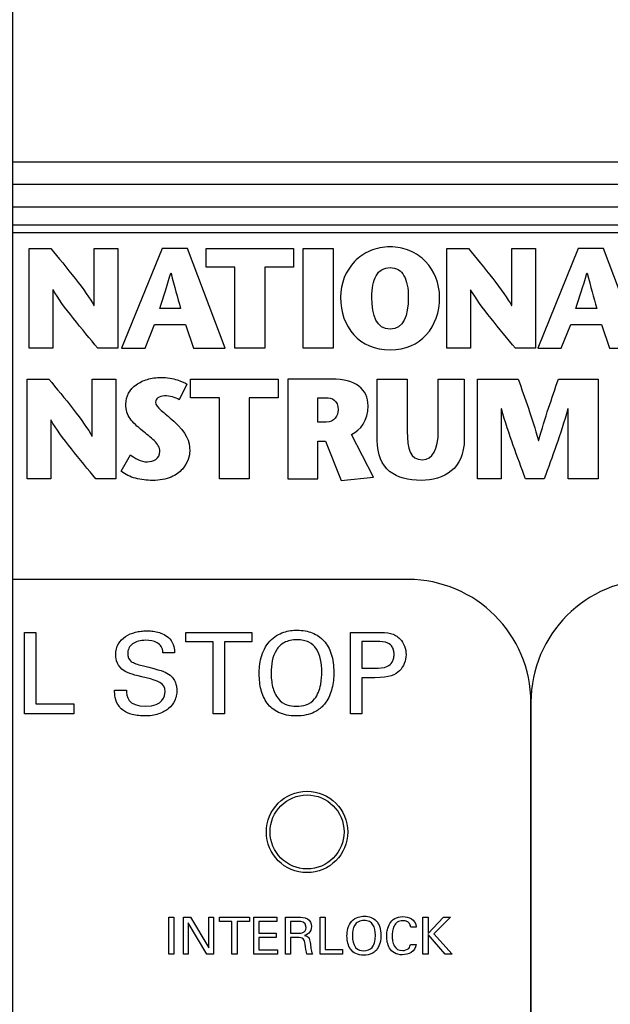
# Model space of a CAD drawing. Header units: inches. Extents: x 0 to 34, y 0 to 22.
# Tile 33 of 89: x 6.2 to 7, y 16.2 to 17.6. Entities that reach past the tile are written whole.
import ezdxf

# ---------------------------------------------------------------- set-up
doc = ezdxf.new("R2010")
doc.units = ezdxf.units.IN
doc.header["$LTSCALE"] = 1.87
doc.header["$MEASUREMENT"] = 0
doc.layers.get('0').update_dxf_attribs({"linetype": 'CONTINUOUS'})
doc.layers.add('DATUMCURVES', color=7, linetype='CONTINUOUS')
doc.layers.add('DIMENSIONS', color=7, linetype='CONTINUOUS')
doc.styles.get("Standard").update_dxf_attribs({"font": 'txt', "width": 0.8})
doc.dimstyles.new('DIMSTYLE_1', dxfattribs={"dimtxt": 0.125, "dimasz": 0.18, "dimexe": 0.18, "dimexo": 0.0625, "dimgap": 0.09, "dimtad": 0, "dimtih": 1, "dimtoh": 1, "dimdec": 3, "dimzin": 4, "dimdsep": 46, "dimtxsty": 'STANDARD', "dimblk": '_FILLED', "dimblk1": '_FILLED', "dimblk2": '_FILLED', "dimcen": 0.09, "dimadec": 0, "dimazin": 0, "dimtp": 0.001, "dimtm": 0.001, "dimtfac": 1, "dimtdec": 3, "dimtofl": 0, "dimtmove": 0, "dimatfit": 3, "dimldrblk": '_FILLED', "dimfxl": 1, "dimtolj": 1, "dimtzin": 4, "dimarcsym": 0})

# ---------------------------------------------------------------- blocks, each defined once
blk = doc.blocks.new('*D12')
at = {"layer": 'DIMENSIONS', "color": 2, "linetype": 'CONTINUOUS'}
blk.add_line((12.8132, 15.8742), (12.8132, 18.0661), dxfattribs=at)
at = {"layer": 'DIMENSIONS', "color": 2, "linetype": 'CONTINUOUS', "width": 0.8}
for s, p in [(']', (12.8757, 19.4536)), ('219.28', (12.8757, 18.8536)), ('[', (12.8757, 18.7536)), ('8.633', (12.8757, 18.1286))]:
    blk.add_text(s, height=0.125, rotation=90, dxfattribs=at).set_placement(p)
blk = doc.blocks.new('_FILLED')
at = {"color": 0, "linetype": 'BYBLOCK'}
blk.add_solid([(0, 0), (-1, 0.1736), (-1, -0.1736)], dxfattribs=at)
blk = doc.blocks.new('*D13')
at = {"layer": 'DIMENSIONS', "color": 2, "linetype": 'CONTINUOUS'}
blk.add_line((7.7132, 15.8742), (7.7132, 18.0661), dxfattribs=at)
at = {"layer": 'DIMENSIONS', "color": 2, "linetype": 'CONTINUOUS', "width": 0.8}
for s, p in [(']', (7.7757, 19.3536)), ('89.74', (7.7757, 18.8536)), ('[', (7.7757, 18.7536)), ('3.533', (7.7757, 18.1286))]:
    blk.add_text(s, height=0.125, rotation=90, dxfattribs=at).set_placement(p)
blk = doc.blocks.new('*D14')
at = {"layer": 'DIMENSIONS', "color": 2, "linetype": 'CONTINUOUS'}
blk.add_line((9.4132, 15.8742), (9.4132, 18.0661), dxfattribs=at)
at = {"layer": 'DIMENSIONS', "color": 2, "linetype": 'CONTINUOUS', "width": 0.8}
for s, p in [(']', (9.4757, 19.4536)), ('132.92', (9.4757, 18.8536)), ('[', (9.4757, 18.7536)), ('5.233', (9.4757, 18.1286))]:
    blk.add_text(s, height=0.125, rotation=90, dxfattribs=at).set_placement(p)
blk = doc.blocks.new('*D15')
at = {"layer": 'DIMENSIONS', "color": 2, "linetype": 'CONTINUOUS'}
blk.add_line((11.1132, 15.8742), (11.1132, 18.0661), dxfattribs=at)
at = {"layer": 'DIMENSIONS', "color": 2, "linetype": 'CONTINUOUS', "width": 0.8}
for s, p in [(']', (11.1757, 19.3536)), ('176.1', (11.1757, 18.8536)), ('[', (11.1757, 18.7536)), ('6.933', (11.1757, 18.1286))]:
    blk.add_text(s, height=0.125, rotation=90, dxfattribs=at).set_placement(p)
blk = doc.blocks.new('*D16')
at = {"layer": 'DIMENSIONS', "color": 2, "linetype": 'CONTINUOUS'}
blk.add_line((6.1872, 16.1517), (6.1872, 17.9836), dxfattribs=at)
at = {"layer": 'DIMENSIONS', "color": 2, "linetype": 'CONTINUOUS', "width": 0.8}
for s, p in [(']', (6.2497, 19.2711)), ('50.98', (6.2497, 18.7711)), ('[', (6.2497, 18.6711)), ('2.007', (6.2497, 18.0461))]:
    blk.add_text(s, height=0.125, rotation=90, dxfattribs=at).set_placement(p)
blk = doc.blocks.new('*D36')
at = {"layer": 'DIMENSIONS', "color": 2, "linetype": 'CONTINUOUS'}
blk.add_line((13.8752, 17.3773), (13.8752, 18.0661), dxfattribs=at)
at = {"layer": 'DIMENSIONS', "color": 2, "linetype": 'CONTINUOUS', "width": 0.8}
for s, p in [(']', (13.9377, 19.4536)), ('246.25', (13.9377, 18.8536)), ('[', (13.9377, 18.7536)), ('9.695', (13.9377, 18.1286))]:
    blk.add_text(s, height=0.125, rotation=90, dxfattribs=at).set_placement(p)

msp = doc.modelspace()

# ---------------------------------------------------------------- linework, layer by layer
at = {"color": 7, "linetype": 'CONTINUOUS'}
for p, q in [((13.7752, 17.3786), (3.7752, 17.3786)), ((13.7752, 17.3486), (3.7752, 17.3486)), ((3.7752, 17.3186), (13.7752, 17.3186)), ((13.7652, 17.2936), (3.7852, 17.2936)), ((4.5462, 17.2836), (8.6342, 17.2836))]:
    msp.add_line(p, q, dxfattribs=at)
for radius in [0.055, 0.05]:
    msp.add_circle((6.5852, 16.4736), radius, dxfattribs=at)
at = {"layer": 'DATUMCURVES', "color": 40, "linetype": 'CONTINUOUS'}
for points in [[(6.2093, 17.1274, 0.334), (6.2093, 17.1274, 0.334), (6.2093, 17.2621, 0.334), (6.2093, 17.2621, 0.334)], [(6.2093, 17.2621, 0.334), (6.2093, 17.2621, 0.334), (6.2387, 17.2621, 0.334), (6.2387, 17.2621, 0.334)], [(6.2387, 17.2621, 0.334), (6.2582, 17.2382, 0.334), (6.2874, 17.2032, 0.334), (6.297, 17.1849, 0.334)], [(6.2974, 17.1849, 0.334), (6.2974, 17.1849, 0.334), (6.2974, 17.2621, 0.334), (6.2974, 17.2621, 0.334)], [(6.2974, 17.2621, 0.334), (6.2974, 17.2621, 0.334), (6.3294, 17.2621, 0.334), (6.3294, 17.2621, 0.334)], [(6.3294, 17.2621, 0.334), (6.3294, 17.2621, 0.334), (6.3294, 17.1274, 0.334), (6.3294, 17.1274, 0.334)], [(6.3892, 17.2621, 0.334), (6.3892, 17.2621, 0.334), (6.3344, 17.1274, 0.334), (6.3344, 17.1274, 0.334)], [(6.4233, 17.2621, 0.334), (6.4233, 17.2621, 0.334), (6.3892, 17.2621, 0.334), (6.3892, 17.2621, 0.334)], [(6.4744, 17.1274, 0.334), (6.4744, 17.1274, 0.334), (6.4233, 17.2621, 0.334), (6.4233, 17.2621, 0.334)], [(6.4487, 17.2369, 0.334), (6.4487, 17.2369, 0.334), (6.4487, 17.2621, 0.334), (6.4487, 17.2621, 0.334)], [(6.4487, 17.2621, 0.334), (6.4487, 17.2621, 0.334), (6.567, 17.2621, 0.334), (6.567, 17.2621, 0.334)], [(6.567, 17.2621, 0.334), (6.567, 17.2621, 0.334), (6.567, 17.2369, 0.334), (6.567, 17.2369, 0.334)], [(6.5801, 17.1274, 0.334), (6.5801, 17.1274, 0.334), (6.5801, 17.2621, 0.334), (6.5801, 17.2621, 0.334)], [(6.5801, 17.2621, 0.334), (6.5801, 17.2621, 0.334), (6.6206, 17.2621, 0.334), (6.6206, 17.2621, 0.334)], [(6.6206, 17.2621, 0.334), (6.6206, 17.2621, 0.334), (6.6206, 17.1274, 0.334), (6.6206, 17.1274, 0.334)], [(6.7741, 17.1274, 0.334), (6.7741, 17.1274, 0.334), (6.7741, 17.2621, 0.334), (6.7741, 17.2621, 0.334)], [(6.7741, 17.2621, 0.334), (6.7741, 17.2621, 0.334), (6.8036, 17.2621, 0.334), (6.8036, 17.2621, 0.334)], [(6.8036, 17.2621, 0.334), (6.823, 17.2382, 0.334), (6.8522, 17.2032, 0.334), (6.8618, 17.1849, 0.334)], [(6.8622, 17.1849, 0.334), (6.8622, 17.1849, 0.334), (6.8622, 17.2621, 0.334), (6.8622, 17.2621, 0.334)], [(6.8622, 17.2621, 0.334), (6.8622, 17.2621, 0.334), (6.8942, 17.2621, 0.334), (6.8942, 17.2621, 0.334)], [(6.8942, 17.2621, 0.334), (6.8942, 17.2621, 0.334), (6.8942, 17.1274, 0.334), (6.8942, 17.1274, 0.334)], [(6.9521, 17.2621, 0.334), (6.9521, 17.2621, 0.334), (6.8972, 17.1274, 0.334), (6.8972, 17.1274, 0.334)], [(6.9861, 17.2621, 0.334), (6.9861, 17.2621, 0.334), (6.9521, 17.2621, 0.334), (6.9521, 17.2621, 0.334)], [(7.0373, 17.1274, 0.334), (7.0373, 17.1274, 0.334), (6.9861, 17.2621, 0.334), (6.9861, 17.2621, 0.334)], [(6.4876, 17.2369, 0.334), (6.4876, 17.2369, 0.334), (6.4487, 17.2369, 0.334), (6.4487, 17.2369, 0.334)], [(6.4876, 17.1274, 0.334), (6.4876, 17.1274, 0.334), (6.4876, 17.2369, 0.334), (6.4876, 17.2369, 0.334)], [(6.567, 17.2369, 0.334), (6.567, 17.2369, 0.334), (6.5281, 17.2369, 0.334), (6.5281, 17.2369, 0.334)], [(6.5281, 17.2369, 0.334), (6.5281, 17.2369, 0.334), (6.5281, 17.1274, 0.334), (6.5281, 17.1274, 0.334)], [(6.3859, 17.181, 0.334), (6.3909, 17.1969, 0.334), (6.3956, 17.2098, 0.334), (6.4008, 17.229, 0.334)], [(6.4008, 17.229, 0.334), (6.4008, 17.229, 0.334), (6.4012, 17.229, 0.334), (6.4012, 17.229, 0.334)], [(6.4012, 17.229, 0.334), (6.406, 17.2098, 0.334), (6.4098, 17.1969, 0.334), (6.4142, 17.181, 0.334)], [(6.9488, 17.181, 0.334), (6.9538, 17.1969, 0.334), (6.9584, 17.2098, 0.334), (6.9636, 17.229, 0.334)], [(6.9636, 17.229, 0.334), (6.9636, 17.229, 0.334), (6.964, 17.229, 0.334), (6.964, 17.229, 0.334)], [(6.964, 17.229, 0.334), (6.9688, 17.2098, 0.334), (6.9727, 17.1969, 0.334), (6.9771, 17.181, 0.334)], [(6.2416, 17.2063, 0.334), (6.2416, 17.2063, 0.334), (6.2413, 17.2063, 0.334), (6.2413, 17.2063, 0.334)], [(6.2413, 17.2063, 0.334), (6.2413, 17.2063, 0.334), (6.2413, 17.1274, 0.334), (6.2413, 17.1274, 0.334)], [(6.3022, 17.1274, 0.334), (6.282, 17.1518, 0.334), (6.2546, 17.184, 0.334), (6.2416, 17.2063, 0.334)], [(6.6305, 17.1963, 0.334), (6.6305, 17.156, 0.334), (6.6561, 17.1251, 0.334), (6.6975, 17.1251, 0.334)], [(6.6975, 17.1532, 0.334), (6.6794, 17.1532, 0.334), (6.6728, 17.1709, 0.334), (6.6728, 17.1963, 0.334)], [(6.7221, 17.1963, 0.334), (6.7221, 17.1709, 0.334), (6.7156, 17.1532, 0.334), (6.6975, 17.1532, 0.334)], [(6.6975, 17.1251, 0.334), (6.7389, 17.1251, 0.334), (6.7645, 17.156, 0.334), (6.7645, 17.1963, 0.334)], [(6.8064, 17.2063, 0.334), (6.8064, 17.2063, 0.334), (6.8061, 17.2063, 0.334), (6.8061, 17.2063, 0.334)], [(6.8061, 17.2063, 0.334), (6.8061, 17.2063, 0.334), (6.8061, 17.1274, 0.334), (6.8061, 17.1274, 0.334)], [(6.867, 17.1274, 0.334), (6.8468, 17.1518, 0.334), (6.8194, 17.184, 0.334), (6.8064, 17.2063, 0.334)], [(6.297, 17.1849, 0.334), (6.297, 17.1849, 0.334), (6.2974, 17.1849, 0.334), (6.2974, 17.1849, 0.334)], [(6.4142, 17.181, 0.334), (6.4142, 17.181, 0.334), (6.3859, 17.181, 0.334), (6.3859, 17.181, 0.334)], [(6.8618, 17.1849, 0.334), (6.8618, 17.1849, 0.334), (6.8622, 17.1849, 0.334), (6.8622, 17.1849, 0.334)], [(6.9771, 17.181, 0.334), (6.9771, 17.181, 0.334), (6.9488, 17.181, 0.334), (6.9488, 17.181, 0.334)], [(6.3661, 17.1274, 0.334), (6.3661, 17.1274, 0.334), (6.379, 17.1596, 0.334), (6.379, 17.1596, 0.334)], [(6.379, 17.1596, 0.334), (6.379, 17.1596, 0.334), (6.4208, 17.1596, 0.334), (6.4208, 17.1596, 0.334)], [(6.4208, 17.1596, 0.334), (6.4208, 17.1596, 0.334), (6.4314, 17.1274, 0.334), (6.4314, 17.1274, 0.334)], [(6.929, 17.1274, 0.334), (6.929, 17.1274, 0.334), (6.9419, 17.1596, 0.334), (6.9419, 17.1596, 0.334)], [(6.9419, 17.1596, 0.334), (6.9419, 17.1596, 0.334), (6.9836, 17.1596, 0.334), (6.9836, 17.1596, 0.334)], [(6.9836, 17.1596, 0.334), (6.9836, 17.1596, 0.334), (6.9942, 17.1274, 0.334), (6.9942, 17.1274, 0.334)], [(6.2413, 17.1274, 0.334), (6.2413, 17.1274, 0.334), (6.2093, 17.1274, 0.334), (6.2093, 17.1274, 0.334)], [(6.3294, 17.1274, 0.334), (6.3294, 17.1274, 0.334), (6.3022, 17.1274, 0.334), (6.3022, 17.1274, 0.334)], [(6.3344, 17.1274, 0.334), (6.3344, 17.1274, 0.334), (6.3661, 17.1274, 0.334), (6.3661, 17.1274, 0.334)], [(6.4314, 17.1274, 0.334), (6.4314, 17.1274, 0.334), (6.4744, 17.1274, 0.334), (6.4744, 17.1274, 0.334)], [(6.5281, 17.1274, 0.334), (6.5281, 17.1274, 0.334), (6.4876, 17.1274, 0.334), (6.4876, 17.1274, 0.334)], [(6.6206, 17.1274, 0.334), (6.6206, 17.1274, 0.334), (6.5801, 17.1274, 0.334), (6.5801, 17.1274, 0.334)], [(6.8061, 17.1274, 0.334), (6.8061, 17.1274, 0.334), (6.7741, 17.1274, 0.334), (6.7741, 17.1274, 0.334)], [(6.8942, 17.1274, 0.334), (6.8942, 17.1274, 0.334), (6.867, 17.1274, 0.334), (6.867, 17.1274, 0.334)], [(6.8972, 17.1274, 0.334), (6.8972, 17.1274, 0.334), (6.929, 17.1274, 0.334), (6.929, 17.1274, 0.334)], [(6.9942, 17.1274, 0.334), (6.9942, 17.1274, 0.334), (7.0373, 17.1274, 0.334), (7.0373, 17.1274, 0.334)], [(6.2066, 16.951, 0.334), (6.2066, 16.951, 0.334), (6.2066, 17.0857, 0.334), (6.2066, 17.0857, 0.334)], [(6.2066, 17.0857, 0.334), (6.2066, 17.0857, 0.334), (6.2361, 17.0857, 0.334), (6.2361, 17.0857, 0.334)], [(6.2361, 17.0857, 0.334), (6.2555, 17.0618, 0.334), (6.2847, 17.0268, 0.334), (6.2943, 17.0085, 0.334)], [(6.2947, 17.0085, 0.334), (6.2947, 17.0085, 0.334), (6.2947, 17.0857, 0.334), (6.2947, 17.0857, 0.334)], [(6.2947, 17.0857, 0.334), (6.2947, 17.0857, 0.334), (6.3267, 17.0857, 0.334), (6.3267, 17.0857, 0.334)], [(6.3267, 17.0857, 0.334), (6.3267, 17.0857, 0.334), (6.3267, 16.951, 0.334), (6.3267, 16.951, 0.334)], [(6.4227, 17.0789, 0.334), (6.4227, 17.0789, 0.334), (6.4123, 17.0577, 0.334), (6.4123, 17.0577, 0.334)], [(6.4277, 17.0605, 0.334), (6.4277, 17.0605, 0.334), (6.4277, 17.0857, 0.334), (6.4277, 17.0857, 0.334)], [(6.4277, 17.0857, 0.334), (6.4277, 17.0857, 0.334), (6.546, 17.0857, 0.334), (6.546, 17.0857, 0.334)], [(6.546, 17.0857, 0.334), (6.546, 17.0857, 0.334), (6.546, 17.0605, 0.334), (6.546, 17.0605, 0.334)], [(6.619, 17.0857, 0.334), (6.619, 17.0857, 0.334), (6.5591, 17.0857, 0.334), (6.5591, 17.0857, 0.334)], [(6.5591, 17.0857, 0.334), (6.5591, 17.0857, 0.334), (6.5591, 16.951, 0.334), (6.5591, 16.951, 0.334)], [(6.6678, 17.0497, 0.334), (6.6678, 17.0719, 0.334), (6.6507, 17.0857, 0.334), (6.619, 17.0857, 0.334)], [(6.6801, 17.0033, 0.334), (6.6801, 17.0033, 0.334), (6.6801, 17.0857, 0.334), (6.6801, 17.0857, 0.334)], [(6.6801, 17.0857, 0.334), (6.6801, 17.0857, 0.334), (6.7207, 17.0857, 0.334), (6.7207, 17.0857, 0.334)], [(6.7207, 17.0857, 0.334), (6.7207, 17.0857, 0.334), (6.7207, 17.0152, 0.334), (6.7207, 17.0152, 0.334)], [(6.7627, 17.0158, 0.334), (6.7627, 17.0158, 0.334), (6.7627, 17.0857, 0.334), (6.7627, 17.0857, 0.334)], [(6.7627, 17.0857, 0.334), (6.7627, 17.0857, 0.334), (6.7978, 17.0857, 0.334), (6.7978, 17.0857, 0.334)], [(6.7978, 17.0857, 0.334), (6.7978, 17.0857, 0.334), (6.7978, 17.0043, 0.334), (6.7978, 17.0043, 0.334)], [(6.8157, 16.951, 0.334), (6.8157, 16.951, 0.334), (6.8157, 17.0857, 0.334), (6.8157, 17.0857, 0.334)], [(6.8157, 17.0857, 0.334), (6.8157, 17.0857, 0.334), (6.8707, 17.0857, 0.334), (6.8707, 17.0857, 0.334)], [(6.8707, 17.0857, 0.334), (6.88, 17.0599, 0.334), (6.8892, 17.0343, 0.334), (6.8982, 17.0027, 0.334)], [(6.8986, 17.0027, 0.334), (6.9073, 17.0343, 0.334), (6.9163, 17.0599, 0.334), (6.9252, 17.0857, 0.334)], [(6.9252, 17.0857, 0.334), (6.9252, 17.0857, 0.334), (6.979, 17.0857, 0.334), (6.979, 17.0857, 0.334)], [(6.979, 17.0857, 0.334), (6.979, 17.0857, 0.334), (6.979, 16.951, 0.334), (6.979, 16.951, 0.334)], [(6.4666, 17.0605, 0.334), (6.4666, 17.0605, 0.334), (6.4277, 17.0605, 0.334), (6.4277, 17.0605, 0.334)], [(6.4666, 16.951, 0.334), (6.4666, 16.951, 0.334), (6.4666, 17.0605, 0.334), (6.4666, 17.0605, 0.334)], [(6.546, 17.0605, 0.334), (6.546, 17.0605, 0.334), (6.5071, 17.0605, 0.334), (6.5071, 17.0605, 0.334)], [(6.5071, 17.0605, 0.334), (6.5071, 17.0605, 0.334), (6.5071, 16.951, 0.334), (6.5071, 16.951, 0.334)], [(6.5996, 17.0605, 0.334), (6.5996, 17.0605, 0.334), (6.6104, 17.0605, 0.334), (6.6104, 17.0605, 0.334)], [(6.5996, 17.0273, 0.334), (6.5996, 17.0273, 0.334), (6.5996, 17.0605, 0.334), (6.5996, 17.0605, 0.334)], [(6.6104, 17.0605, 0.334), (6.619, 17.0605, 0.334), (6.6273, 17.0572, 0.334), (6.6273, 17.044, 0.334)], [(6.6452, 17.0107, 0.334), (6.6577, 17.0169, 0.334), (6.6678, 17.029, 0.334), (6.6678, 17.0497, 0.334)], [(6.6273, 17.044, 0.334), (6.6273, 17.0365, 0.334), (6.6219, 17.0273, 0.334), (6.6112, 17.0273, 0.334)], [(6.848, 17.0454, 0.334), (6.848, 17.0454, 0.334), (6.8476, 17.0454, 0.334), (6.8476, 17.0454, 0.334)], [(6.8476, 17.0454, 0.334), (6.8476, 17.0454, 0.334), (6.8476, 16.951, 0.334), (6.8476, 16.951, 0.334)], [(6.8805, 16.951, 0.334), (6.8696, 16.9805, 0.334), (6.8586, 17.0101, 0.334), (6.848, 17.0454, 0.334)], [(6.9381, 17.0454, 0.334), (6.9277, 17.0101, 0.334), (6.9169, 16.9805, 0.334), (6.9061, 16.951, 0.334)], [(6.9385, 17.0454, 0.334), (6.9385, 17.0454, 0.334), (6.9381, 17.0454, 0.334), (6.9381, 17.0454, 0.334)], [(6.9385, 16.951, 0.334), (6.9385, 16.951, 0.334), (6.9385, 17.0454, 0.334), (6.9385, 17.0454, 0.334)], [(6.2389, 17.0299, 0.334), (6.2389, 17.0299, 0.334), (6.2386, 17.0299, 0.334), (6.2386, 17.0299, 0.334)], [(6.2386, 17.0299, 0.334), (6.2386, 17.0299, 0.334), (6.2386, 16.951, 0.334), (6.2386, 16.951, 0.334)], [(6.2995, 16.951, 0.334), (6.2793, 16.9754, 0.334), (6.2519, 17.0076, 0.334), (6.2389, 17.0299, 0.334)], [(6.4049, 17.0287, 0.334), (6.4223, 17.0126, 0.334), (6.4265, 17.0024, 0.334), (6.4265, 16.9883, 0.334)], [(6.6112, 17.0273, 0.334), (6.6112, 17.0273, 0.334), (6.5996, 17.0273, 0.334), (6.5996, 17.0273, 0.334)], [(6.2943, 17.0085, 0.334), (6.2943, 17.0085, 0.334), (6.2947, 17.0085, 0.334), (6.2947, 17.0085, 0.334)], [(6.675, 16.9531, 0.334), (6.675, 16.9531, 0.334), (6.6452, 17.0107, 0.334), (6.6452, 17.0107, 0.334)], [(6.7207, 17.0152, 0.334), (6.7207, 16.991, 0.334), (6.7243, 16.9767, 0.334), (6.7415, 16.9767, 0.334)], [(6.7415, 16.9767, 0.334), (6.755, 16.9767, 0.334), (6.7627, 16.9902, 0.334), (6.7627, 17.0158, 0.334)], [(6.5996, 16.951, 0.334), (6.5996, 16.951, 0.334), (6.5996, 17.0019, 0.334), (6.5996, 17.0019, 0.334)], [(6.5996, 17.0019, 0.334), (6.5996, 17.0019, 0.334), (6.6102, 17.0019, 0.334), (6.6102, 17.0019, 0.334)], [(6.6102, 17.0019, 0.334), (6.6102, 17.0019, 0.334), (6.6315, 16.9487, 0.334), (6.6315, 16.9487, 0.334)], [(6.7395, 16.9487, 0.334), (6.7051, 16.9487, 0.334), (6.6801, 16.9631, 0.334), (6.6801, 17.0033, 0.334)], [(6.7978, 17.0043, 0.334), (6.7978, 16.9641, 0.334), (6.7704, 16.9487, 0.334), (6.7395, 16.9487, 0.334)], [(6.8982, 17.0027, 0.334), (6.8982, 17.0027, 0.334), (6.8986, 17.0027, 0.334), (6.8986, 17.0027, 0.334)], [(6.3339, 16.961, 0.334), (6.3339, 16.961, 0.334), (6.3462, 16.9833, 0.334), (6.3462, 16.9833, 0.334)], [(6.2386, 16.951, 0.334), (6.2386, 16.951, 0.334), (6.2066, 16.951, 0.334), (6.2066, 16.951, 0.334)], [(6.3267, 16.951, 0.334), (6.3267, 16.951, 0.334), (6.2995, 16.951, 0.334), (6.2995, 16.951, 0.334)], [(6.5071, 16.951, 0.334), (6.5071, 16.951, 0.334), (6.4666, 16.951, 0.334), (6.4666, 16.951, 0.334)], [(6.5591, 16.951, 0.334), (6.5591, 16.951, 0.334), (6.5996, 16.951, 0.334), (6.5996, 16.951, 0.334)], [(6.6315, 16.9487, 0.334), (6.6315, 16.9487, 0.334), (6.675, 16.9531, 0.334), (6.675, 16.9531, 0.334)], [(6.8476, 16.951, 0.334), (6.8476, 16.951, 0.334), (6.8157, 16.951, 0.334), (6.8157, 16.951, 0.334)], [(6.9061, 16.951, 0.334), (6.9061, 16.951, 0.334), (6.8805, 16.951, 0.334), (6.8805, 16.951, 0.334)], [(6.979, 16.951, 0.334), (6.979, 16.951, 0.334), (6.9385, 16.951, 0.334), (6.9385, 16.951, 0.334)], [(6.722, 16.8148, 0.334), (6.722, 16.8148, 0.334), (4.6876, 16.8148, 0.334), (4.6876, 16.8148, 0.334)], [(6.888, 16.6488, 0.334), (6.888, 16.7401, 0.334), (6.8133, 16.8148, 0.334), (6.722, 16.8148, 0.334)], [(7.054, 16.8148, 0.334), (6.9627, 16.8148, 0.334), (6.888, 16.7401, 0.334), (6.888, 16.6488, 0.334)], [(6.2031, 16.7433, 0.334), (6.2031, 16.7433, 0.334), (6.2182, 16.7433, 0.334), (6.2182, 16.7433, 0.334)], [(6.2031, 16.633, 0.334), (6.2031, 16.633, 0.334), (6.2031, 16.7433, 0.334), (6.2031, 16.7433, 0.334)], [(6.2182, 16.7433, 0.334), (6.2182, 16.7433, 0.334), (6.2182, 16.6466, 0.334), (6.2182, 16.6466, 0.334)], [(6.4214, 16.7303, 0.334), (6.4214, 16.7303, 0.334), (6.4214, 16.7433, 0.334), (6.4214, 16.7433, 0.334)], [(6.4214, 16.7433, 0.334), (6.4214, 16.7433, 0.334), (6.5105, 16.7433, 0.334), (6.5105, 16.7433, 0.334)], [(6.5105, 16.7433, 0.334), (6.5105, 16.7433, 0.334), (6.5105, 16.7303, 0.334), (6.5105, 16.7303, 0.334)], [(6.6439, 16.7433, 0.334), (6.6439, 16.7433, 0.334), (6.6808, 16.7433, 0.334), (6.6808, 16.7433, 0.334)], [(6.6439, 16.633, 0.334), (6.6439, 16.633, 0.334), (6.6439, 16.7433, 0.334), (6.6439, 16.7433, 0.334)], [(6.4584, 16.7303, 0.334), (6.4584, 16.7303, 0.334), (6.4214, 16.7303, 0.334), (6.4214, 16.7303, 0.334)], [(6.4584, 16.633, 0.334), (6.4584, 16.633, 0.334), (6.4584, 16.7303, 0.334), (6.4584, 16.7303, 0.334)], [(6.5105, 16.7303, 0.334), (6.5105, 16.7303, 0.334), (6.4735, 16.7303, 0.334), (6.4735, 16.7303, 0.334)], [(6.4735, 16.7303, 0.334), (6.4735, 16.7303, 0.334), (6.4735, 16.633, 0.334), (6.4735, 16.633, 0.334)], [(6.6805, 16.7309, 0.334), (6.6805, 16.7309, 0.334), (6.6591, 16.7309, 0.334), (6.6591, 16.7309, 0.334)], [(6.6591, 16.7309, 0.334), (6.6591, 16.7309, 0.334), (6.6591, 16.6949, 0.334), (6.6591, 16.6949, 0.334)], [(6.4061, 16.7158, 0.334), (6.4061, 16.7158, 0.334), (6.3903, 16.7158, 0.334), (6.3903, 16.7158, 0.334)], [(6.3624, 16.6984, 0.334), (6.3887, 16.6916, 0.334), (6.3916, 16.691, 0.334), (6.398, 16.6868, 0.334)], [(6.5366, 16.6883, 0.334), (6.5366, 16.6822, 0.334), (6.5377, 16.6696, 0.334), (6.5426, 16.6582, 0.334), (6.5464, 16.6535, 0.334)], [(6.6591, 16.6949, 0.334), (6.6591, 16.6949, 0.334), (6.6773, 16.6949, 0.334), (6.6773, 16.6949, 0.334)], [(6.3932, 16.6631, 0.334), (6.3932, 16.6755, 0.334), (6.3832, 16.6779, 0.334), (6.3678, 16.6817, 0.334)], [(6.677, 16.682, 0.334), (6.677, 16.682, 0.334), (6.6591, 16.682, 0.334), (6.6591, 16.682, 0.334)], [(6.6591, 16.682, 0.334), (6.6591, 16.682, 0.334), (6.6591, 16.633, 0.334), (6.6591, 16.633, 0.334)], [(6.3313, 16.6429, 0.334), (6.325, 16.651, 0.334), (6.3249, 16.6599, 0.334), (6.3249, 16.6652, 0.334)], [(6.3249, 16.6652, 0.334), (6.3249, 16.6652, 0.334), (6.3408, 16.6652, 0.334), (6.3408, 16.6652, 0.334)], [(6.3408, 16.6652, 0.334), (6.3411, 16.6576, 0.334), (6.342, 16.6434, 0.334), (6.3673, 16.6434, 0.334)], [(6.3673, 16.6434, 0.334), (6.3903, 16.6434, 0.334), (6.3932, 16.6576, 0.334), (6.3932, 16.6631, 0.334)], [(6.888, 12.9518, 0.334), (6.888, 12.9518, 0.334), (6.888, 16.6488, 0.334), (6.888, 16.6488, 0.334)], [(6.888, 16.6488, 0.334), (6.888, 16.6488, 0.334), (6.888, 12.9518, 0.334), (6.888, 12.9518, 0.334)], [(6.2182, 16.6466, 0.334), (6.2182, 16.6466, 0.334), (6.2696, 16.6466, 0.334), (6.2696, 16.6466, 0.334)], [(6.2696, 16.6466, 0.334), (6.2696, 16.6466, 0.334), (6.2696, 16.633, 0.334), (6.2696, 16.633, 0.334)], [(6.3369, 16.6376, 0.334), (6.3348, 16.6391, 0.334), (6.3329, 16.6408, 0.334), (6.3313, 16.6429, 0.334)], [(6.2696, 16.633, 0.334), (6.2696, 16.633, 0.334), (6.2031, 16.633, 0.334), (6.2031, 16.633, 0.334)], [(6.4735, 16.633, 0.334), (6.4735, 16.633, 0.334), (6.4584, 16.633, 0.334), (6.4584, 16.633, 0.334)], [(6.6591, 16.633, 0.334), (6.6591, 16.633, 0.334), (6.6439, 16.633, 0.334), (6.6439, 16.633, 0.334)], [(6.3981, 16.3584, 0.334), (6.3981, 16.3584, 0.334), (6.405, 16.3584, 0.334), (6.405, 16.3584, 0.334)], [(6.3981, 16.3083, 0.334), (6.3981, 16.3083, 0.334), (6.3981, 16.3584, 0.334), (6.3981, 16.3584, 0.334)], [(6.405, 16.3584, 0.334), (6.405, 16.3584, 0.334), (6.405, 16.3083, 0.334), (6.405, 16.3083, 0.334)], [(6.4179, 16.3584, 0.334), (6.4179, 16.3584, 0.334), (6.4276, 16.3584, 0.334), (6.4276, 16.3584, 0.334)], [(6.4179, 16.3083, 0.334), (6.4179, 16.3083, 0.334), (6.4179, 16.3584, 0.334), (6.4179, 16.3584, 0.334)], [(6.4276, 16.3584, 0.334), (6.4276, 16.3584, 0.334), (6.4522, 16.317, 0.334), (6.4522, 16.317, 0.334)], [(6.4522, 16.317, 0.334), (6.4522, 16.317, 0.334), (6.4522, 16.3584, 0.334), (6.4522, 16.3584, 0.334)], [(6.4522, 16.3584, 0.334), (6.4522, 16.3584, 0.334), (6.4586, 16.3584, 0.334), (6.4586, 16.3584, 0.334)], [(6.4586, 16.3584, 0.334), (6.4586, 16.3584, 0.334), (6.4586, 16.3083, 0.334), (6.4586, 16.3083, 0.334)], [(6.4668, 16.3525, 0.334), (6.4668, 16.3525, 0.334), (6.4668, 16.3584, 0.334), (6.4668, 16.3584, 0.334)], [(6.4668, 16.3584, 0.334), (6.4668, 16.3584, 0.334), (6.5073, 16.3584, 0.334), (6.5073, 16.3584, 0.334)], [(6.5073, 16.3584, 0.334), (6.5073, 16.3584, 0.334), (6.5073, 16.3525, 0.334), (6.5073, 16.3525, 0.334)], [(6.513, 16.3584, 0.334), (6.513, 16.3584, 0.334), (6.5445, 16.3584, 0.334), (6.5445, 16.3584, 0.334)], [(6.513, 16.3083, 0.334), (6.513, 16.3083, 0.334), (6.513, 16.3584, 0.334), (6.513, 16.3584, 0.334)], [(6.5445, 16.3584, 0.334), (6.5445, 16.3584, 0.334), (6.5445, 16.3525, 0.334), (6.5445, 16.3525, 0.334)], [(6.5562, 16.3584, 0.334), (6.5562, 16.3584, 0.334), (6.5741, 16.3584, 0.334), (6.5741, 16.3584, 0.334)], [(6.5562, 16.3083, 0.334), (6.5562, 16.3083, 0.334), (6.5562, 16.3584, 0.334), (6.5562, 16.3584, 0.334)], [(6.603, 16.3584, 0.334), (6.603, 16.3584, 0.334), (6.6098, 16.3584, 0.334), (6.6098, 16.3584, 0.334)], [(6.603, 16.3083, 0.334), (6.603, 16.3083, 0.334), (6.603, 16.3584, 0.334), (6.603, 16.3584, 0.334)], [(6.6098, 16.3584, 0.334), (6.6098, 16.3584, 0.334), (6.6098, 16.3145, 0.334), (6.6098, 16.3145, 0.334)], [(6.7419, 16.3584, 0.334), (6.7419, 16.3584, 0.334), (6.7488, 16.3584, 0.334), (6.7488, 16.3584, 0.334)], [(6.7419, 16.3083, 0.334), (6.7419, 16.3083, 0.334), (6.7419, 16.3584, 0.334), (6.7419, 16.3584, 0.334)], [(6.7488, 16.3584, 0.334), (6.7488, 16.3584, 0.334), (6.7488, 16.3365, 0.334), (6.7488, 16.3365, 0.334)], [(6.7488, 16.3365, 0.334), (6.7488, 16.3365, 0.334), (6.7697, 16.3584, 0.334), (6.7697, 16.3584, 0.334)], [(6.7792, 16.3584, 0.334), (6.7792, 16.3584, 0.334), (6.7568, 16.336, 0.334), (6.7568, 16.336, 0.334)], [(6.7697, 16.3584, 0.334), (6.7697, 16.3584, 0.334), (6.7792, 16.3584, 0.334), (6.7792, 16.3584, 0.334)], [(6.4497, 16.3083, 0.334), (6.4497, 16.3083, 0.334), (6.4242, 16.3509, 0.334), (6.4242, 16.3509, 0.334)], [(6.4242, 16.3509, 0.334), (6.4242, 16.3509, 0.334), (6.4242, 16.3083, 0.334), (6.4242, 16.3083, 0.334)], [(6.4836, 16.3525, 0.334), (6.4836, 16.3525, 0.334), (6.4668, 16.3525, 0.334), (6.4668, 16.3525, 0.334)], [(6.4836, 16.3083, 0.334), (6.4836, 16.3083, 0.334), (6.4836, 16.3525, 0.334), (6.4836, 16.3525, 0.334)], [(6.5073, 16.3525, 0.334), (6.5073, 16.3525, 0.334), (6.4905, 16.3525, 0.334), (6.4905, 16.3525, 0.334)], [(6.4905, 16.3525, 0.334), (6.4905, 16.3525, 0.334), (6.4905, 16.3083, 0.334), (6.4905, 16.3083, 0.334)], [(6.5445, 16.3525, 0.334), (6.5445, 16.3525, 0.334), (6.52, 16.3525, 0.334), (6.52, 16.3525, 0.334)], [(6.52, 16.3525, 0.334), (6.52, 16.3525, 0.334), (6.52, 16.3369, 0.334), (6.52, 16.3369, 0.334)], [(6.5739, 16.3526, 0.334), (6.5739, 16.3526, 0.334), (6.5629, 16.3526, 0.334), (6.5629, 16.3526, 0.334)], [(6.5629, 16.3526, 0.334), (6.5629, 16.3526, 0.334), (6.5629, 16.3368, 0.334), (6.5629, 16.3368, 0.334)], [(6.5839, 16.3445, 0.334), (6.5839, 16.3526, 0.334), (6.5766, 16.3526, 0.334), (6.5739, 16.3526, 0.334)], [(6.5805, 16.3379, 0.334), (6.5814, 16.3385, 0.334), (6.5839, 16.3403, 0.334), (6.5839, 16.3445, 0.334)], [(6.7329, 16.3449, 0.334), (6.7329, 16.3449, 0.334), (6.7255, 16.3449, 0.334), (6.7255, 16.3449, 0.334)], [(6.52, 16.3369, 0.334), (6.52, 16.3369, 0.334), (6.5433, 16.3369, 0.334), (6.5433, 16.3369, 0.334)], [(6.5433, 16.3311, 0.334), (6.5433, 16.3311, 0.334), (6.52, 16.3311, 0.334), (6.52, 16.3311, 0.334)], [(6.52, 16.3311, 0.334), (6.52, 16.3311, 0.334), (6.52, 16.3144, 0.334), (6.52, 16.3144, 0.334)], [(6.5433, 16.3369, 0.334), (6.5433, 16.3369, 0.334), (6.5433, 16.3311, 0.334), (6.5433, 16.3311, 0.334)], [(6.5629, 16.3368, 0.334), (6.5629, 16.3368, 0.334), (6.5739, 16.3368, 0.334), (6.5739, 16.3368, 0.334)], [(6.5718, 16.3309, 0.334), (6.5718, 16.3309, 0.334), (6.563, 16.3309, 0.334), (6.563, 16.3309, 0.334)], [(6.563, 16.3309, 0.334), (6.563, 16.3309, 0.334), (6.563, 16.3083, 0.334), (6.563, 16.3083, 0.334)], [(6.5739, 16.3368, 0.334), (6.5746, 16.3368, 0.334), (6.5786, 16.3368, 0.334), (6.5805, 16.3379, 0.334)], [(6.6465, 16.3327, 0.334), (6.6466, 16.3273, 0.334), (6.6476, 16.3217, 0.334), (6.6509, 16.3176, 0.334)], [(6.7719, 16.3083, 0.334), (6.7719, 16.3083, 0.334), (6.7488, 16.3349, 0.334), (6.7488, 16.3349, 0.334)], [(6.7488, 16.3349, 0.334), (6.7488, 16.3349, 0.334), (6.7488, 16.3083, 0.334), (6.7488, 16.3083, 0.334)], [(6.7568, 16.336, 0.334), (6.7568, 16.336, 0.334), (6.7816, 16.3083, 0.334), (6.7816, 16.3083, 0.334)], [(6.7251, 16.3215, 0.334), (6.7251, 16.3215, 0.334), (6.7328, 16.3215, 0.334), (6.7328, 16.3215, 0.334)], [(6.405, 16.3083, 0.334), (6.405, 16.3083, 0.334), (6.3981, 16.3083, 0.334), (6.3981, 16.3083, 0.334)], [(6.4242, 16.3083, 0.334), (6.4242, 16.3083, 0.334), (6.4179, 16.3083, 0.334), (6.4179, 16.3083, 0.334)], [(6.4586, 16.3083, 0.334), (6.4586, 16.3083, 0.334), (6.4497, 16.3083, 0.334), (6.4497, 16.3083, 0.334)], [(6.4905, 16.3083, 0.334), (6.4905, 16.3083, 0.334), (6.4836, 16.3083, 0.334), (6.4836, 16.3083, 0.334)], [(6.5451, 16.3083, 0.334), (6.5451, 16.3083, 0.334), (6.513, 16.3083, 0.334), (6.513, 16.3083, 0.334)], [(6.52, 16.3144, 0.334), (6.52, 16.3144, 0.334), (6.5451, 16.3144, 0.334), (6.5451, 16.3144, 0.334)], [(6.5451, 16.3144, 0.334), (6.5451, 16.3144, 0.334), (6.5451, 16.3083, 0.334), (6.5451, 16.3083, 0.334)], [(6.563, 16.3083, 0.334), (6.563, 16.3083, 0.334), (6.5562, 16.3083, 0.334), (6.5562, 16.3083, 0.334)], [(6.5925, 16.3083, 0.334), (6.5925, 16.3083, 0.334), (6.585, 16.3083, 0.334), (6.585, 16.3083, 0.334)], [(6.6332, 16.3083, 0.334), (6.6332, 16.3083, 0.334), (6.603, 16.3083, 0.334), (6.603, 16.3083, 0.334)], [(6.6098, 16.3145, 0.334), (6.6098, 16.3145, 0.334), (6.6332, 16.3145, 0.334), (6.6332, 16.3145, 0.334)], [(6.6332, 16.3145, 0.334), (6.6332, 16.3145, 0.334), (6.6332, 16.3083, 0.334), (6.6332, 16.3083, 0.334)], [(6.7488, 16.3083, 0.334), (6.7488, 16.3083, 0.334), (6.7419, 16.3083, 0.334), (6.7419, 16.3083, 0.334)], [(6.7816, 16.3083, 0.334), (6.7816, 16.3083, 0.334), (6.7719, 16.3083, 0.334), (6.7719, 16.3083, 0.334)]]:
    msp.add_open_spline(points, degree=3, dxfattribs=at)
for points, knots in [([(6.7645, 17.1963, 0.334), (6.7645, 17.2151, 0.334), (6.7538, 17.2407, 0.334), (6.7254, 17.2606, 0.334), (6.6975, 17.2663, 0.334), (6.6696, 17.2606, 0.334), (6.6412, 17.2407, 0.334), (6.6305, 17.2151, 0.334), (6.6305, 17.1963, 0.334)], [0, 0, 0, 0, 0.250022, 0.375034, 0.500045, 0.625034, 0.750022, 1, 1, 1, 1]), ([(6.6728, 17.1963, 0.334), (6.6728, 17.2082, 0.334), (6.6757, 17.2232, 0.334), (6.6856, 17.2343, 0.334), (6.6975, 17.2373, 0.334), (6.7094, 17.2343, 0.334), (6.7193, 17.2232, 0.334), (6.7221, 17.2082, 0.334), (6.7221, 17.1963, 0.334)], [0, 0, 0, 0, 0.25009, 0.375135, 0.50018, 0.625135, 0.75009, 1, 1, 1, 1]), ([(6.3401, 17.0518, 0.334), (6.3401, 17.0626, 0.334), (6.3483, 17.0761, 0.334), (6.3686, 17.0861, 0.334), (6.3898, 17.0891, 0.334), (6.4115, 17.0848, 0.334), (6.4204, 17.0804, 0.334), (6.4227, 17.0789, 0.334)], [0, 0, 0, 0, 0.298978, 0.448467, 0.597956, 0.798978, 1, 1, 1, 1]), ([(6.4123, 17.0577, 0.334), (6.4096, 17.0594, 0.334), (6.4035, 17.0619, 0.334), (6.3918, 17.0635, 0.334), (6.3823, 17.061, 0.334), (6.3787, 17.053, 0.334), (6.3861, 17.0439, 0.334), (6.3984, 17.0348, 0.334), (6.4049, 17.0287, 0.334)], [0, 0, 0, 0, 0.129084, 0.258168, 0.394266, 0.530365, 0.765182, 1, 1, 1, 1]), ([(6.3862, 16.9879, 0.334), (6.3862, 16.9933, 0.334), (6.3798, 17.0025, 0.334), (6.3597, 17.0175, 0.334), (6.3442, 17.032, 0.334), (6.3401, 17.0436, 0.334), (6.3401, 17.0518, 0.334)], [0, 0, 0, 0, 0.214763, 0.429526, 0.714763, 1, 1, 1, 1]), ([(6.4265, 16.9883, 0.334), (6.4265, 16.9823, 0.334), (6.4227, 16.9675, 0.334), (6.403, 16.9521, 0.334), (6.3792, 16.9474, 0.334), (6.3524, 16.9505, 0.334), (6.3393, 16.9567, 0.334), (6.3339, 16.961, 0.334)], [0, 0, 0, 0, 0.359801, 0.539701, 0.719601, 0.859801, 1, 1, 1, 1]), ([(6.3462, 16.9833, 0.334), (6.352, 16.9789, 0.334), (6.3665, 16.9693, 0.334), (6.3862, 16.9779, 0.334), (6.3862, 16.9879, 0.334)], [0, 0, 0, 0, 0.544065, 1, 1, 1, 1]), ([(6.3678, 16.6817, 0.334), (6.351, 16.6858, 0.334), (6.3372, 16.6896, 0.334), (6.3275, 16.7018, 0.334), (6.3255, 16.7155, 0.334), (6.329, 16.7285, 0.334), (6.339, 16.7384, 0.334), (6.3504, 16.7432, 0.334), (6.3607, 16.7451, 0.334), (6.3673, 16.7455, 0.334), (6.3748, 16.7453, 0.334), (6.3805, 16.7444, 0.334), (6.3833, 16.7436, 0.334)], [0, 0, 0, 0, 0.119707, 0.215284, 0.31086, 0.457286, 0.603711, 0.750136, 0.823349, 0.896561, 0.948281, 1, 1, 1, 1]), ([(6.3833, 16.7436, 0.334), (6.3862, 16.7429, 0.334), (6.392, 16.7408, 0.334), (6.4011, 16.7341, 0.334), (6.4058, 16.724, 0.334), (6.406, 16.7181, 0.334), (6.4061, 16.7158, 0.334)], [0, 0, 0, 0, 0.209227, 0.418454, 0.709227, 1, 1, 1, 1]), ([(6.5348, 16.7314, 0.334), (6.5405, 16.7376, 0.334), (6.554, 16.745, 0.334), (6.5753, 16.7471, 0.334), (6.5929, 16.7437, 0.334), (6.609, 16.7329, 0.334), (6.619, 16.7152, 0.334), (6.6223, 16.6917, 0.334), (6.6199, 16.6671, 0.334), (6.6137, 16.6524, 0.334), (6.6081, 16.6456, 0.334), (6.6067, 16.6441, 0.334)], [0, 0, 0, 0, 0.093783, 0.187565, 0.32759, 0.467615, 0.60764, 0.747664, 0.857376, 0.967087, 1, 1, 1, 1]), ([(6.6808, 16.7433, 0.334), (6.6876, 16.7433, 0.334), (6.6988, 16.743, 0.334), (6.7104, 16.7364, 0.334), (6.7178, 16.725, 0.334), (6.7204, 16.7088, 0.334), (6.713, 16.6898, 0.334), (6.6969, 16.682, 0.334), (6.677, 16.682, 0.334)], [0, 0, 0, 0, 0.158572, 0.317144, 0.430502, 0.54386, 0.774893, 1, 1, 1, 1]), ([(6.3903, 16.7158, 0.334), (6.3899, 16.7227, 0.334), (6.3838, 16.731, 0.334), (6.3642, 16.7337, 0.334), (6.3502, 16.73, 0.334), (6.3437, 16.7225, 0.334), (6.3425, 16.7167, 0.334), (6.3426, 16.7137, 0.334), (6.3426, 16.7132, 0.334)], [0, 0, 0, 0, 0.201737, 0.403474, 0.687708, 0.829826, 0.971943, 1, 1, 1, 1]), ([(6.6067, 16.6441, 0.334), (6.6034, 16.6406, 0.334), (6.5967, 16.6356, 0.334), (6.5843, 16.6313, 0.334), (6.5706, 16.6299, 0.334), (6.557, 16.6312, 0.334), (6.5429, 16.6359, 0.334), (6.5302, 16.6465, 0.334), (6.5221, 16.6653, 0.334), (6.5202, 16.6824, 0.334), (6.5208, 16.6974, 0.334), (6.5234, 16.7131, 0.334), (6.5287, 16.7249, 0.334), (6.5348, 16.7314, 0.334)], [0, 0, 0, 0, 0.098401, 0.168687, 0.238974, 0.306247, 0.37352, 0.508067, 0.642613, 0.77716, 0.83287, 0.88858, 1, 1, 1, 1]), ([(6.6052, 16.6894, 0.334), (6.6052, 16.7019, 0.334), (6.6021, 16.7184, 0.334), (6.5902, 16.7294, 0.334), (6.5807, 16.7328, 0.334), (6.5714, 16.7337, 0.334), (6.5618, 16.7327, 0.334), (6.5517, 16.7288, 0.334), (6.5428, 16.72, 0.334), (6.5375, 16.7052, 0.334), (6.5366, 16.694, 0.334), (6.5366, 16.6883, 0.334)], [0, 0, 0, 0, 0.23705, 0.355575, 0.414837, 0.474099, 0.539837, 0.605575, 0.73705, 0.868525, 1, 1, 1, 1]), ([(6.6773, 16.6949, 0.334), (6.6824, 16.6949, 0.334), (6.6919, 16.6951, 0.334), (6.6998, 16.7014, 0.334), (6.7024, 16.7074, 0.334), (6.7031, 16.7136, 0.334), (6.7024, 16.7196, 0.334), (6.7, 16.7252, 0.334), (6.6929, 16.7309, 0.334), (6.6845, 16.7309, 0.334), (6.6805, 16.7309, 0.334)], [0, 0, 0, 0, 0.25547, 0.383205, 0.447073, 0.510941, 0.572073, 0.633205, 0.75547, 1, 1, 1, 1]), ([(6.3426, 16.7132, 0.334), (6.3428, 16.7115, 0.334), (6.3437, 16.7078, 0.334), (6.3483, 16.7025, 0.334), (6.3557, 16.7, 0.334), (6.3624, 16.6984, 0.334)], [0, 0, 0, 0, 0.205882, 0.470588, 1, 1, 1, 1]), ([(6.5464, 16.6535, 0.334), (6.5527, 16.6457, 0.334), (6.5668, 16.6422, 0.334), (6.5843, 16.6445, 0.334), (6.5979, 16.6535, 0.334), (6.6048, 16.6733, 0.334), (6.6052, 16.6856, 0.334), (6.6052, 16.6894, 0.334)], [0, 0, 0, 0, 0.285065, 0.432458, 0.579851, 0.789926, 1, 1, 1, 1]), ([(6.398, 16.6868, 0.334), (6.4032, 16.6834, 0.334), (6.4073, 16.6769, 0.334), (6.4089, 16.6689, 0.334), (6.4092, 16.663, 0.334), (6.4086, 16.6577, 0.334), (6.4057, 16.6488, 0.334), (6.3987, 16.6397, 0.334), (6.3874, 16.6335, 0.334), (6.3756, 16.6308, 0.334), (6.3675, 16.6302, 0.334), (6.3582, 16.6306, 0.334), (6.3477, 16.6322, 0.334), (6.3405, 16.6352, 0.334), (6.3369, 16.6376, 0.334)], [0, 0, 0, 0, 0.079411, 0.119116, 0.158821, 0.243512, 0.328203, 0.497585, 0.666967, 0.751658, 0.836349, 0.886703, 0.937057, 1, 1, 1, 1]), ([(6.5741, 16.3584, 0.334), (6.5766, 16.3584, 0.334), (6.5874, 16.358, 0.334), (6.5929, 16.3462, 0.334), (6.5882, 16.3358, 0.334), (6.5832, 16.3341, 0.334), (6.5817, 16.3337, 0.334)], [0, 0, 0, 0, 0.265525, 0.534491, 0.770904, 1, 1, 1, 1]), ([(6.6457, 16.353, 0.334), (6.6482, 16.3559, 0.334), (6.6544, 16.3591, 0.334), (6.6641, 16.3602, 0.334), (6.6721, 16.3586, 0.334), (6.6794, 16.3537, 0.334), (6.6839, 16.3456, 0.334), (6.6855, 16.335, 0.334), (6.6844, 16.3238, 0.334), (6.6816, 16.3172, 0.334), (6.6791, 16.3141, 0.334), (6.6786, 16.3135, 0.334)], [0, 0, 0, 0, 0.094068, 0.188137, 0.32858, 0.469022, 0.609465, 0.749907, 0.859948, 0.969989, 1, 1, 1, 1]), ([(6.6933, 16.3381, 0.334), (6.6934, 16.3392, 0.334), (6.6941, 16.3431, 0.334), (6.6978, 16.3532, 0.334), (6.7099, 16.3625, 0.334), (6.732, 16.3563, 0.334), (6.7329, 16.3449, 0.334)], [0, 0, 0, 0, 0.075546, 0.277003, 0.679915, 1, 1, 1, 1]), ([(6.6786, 16.3135, 0.334), (6.6771, 16.3119, 0.334), (6.6728, 16.3085, 0.334), (6.662, 16.3063, 0.334), (6.6503, 16.3086, 0.334), (6.6437, 16.3144, 0.334), (6.6399, 16.323, 0.334), (6.639, 16.332, 0.334), (6.6395, 16.3427, 0.334), (6.6433, 16.3503, 0.334), (6.6457, 16.353, 0.334)], [0, 0, 0, 0, 0.10183, 0.241847, 0.37586, 0.509873, 0.643886, 0.777899, 0.88895, 1, 1, 1, 1]), ([(6.6777, 16.3339, 0.334), (6.6777, 16.3396, 0.334), (6.6762, 16.3471, 0.334), (6.6702, 16.3528, 0.334), (6.6622, 16.3545, 0.334), (6.654, 16.3526, 0.334), (6.6478, 16.3462, 0.334), (6.6465, 16.3384, 0.334), (6.6465, 16.3329, 0.334), (6.6465, 16.3327, 0.334)], [0, 0, 0, 0, 0.234111, 0.351166, 0.468221, 0.598015, 0.727808, 0.987395, 1, 1, 1, 1]), ([(6.7255, 16.3449, 0.334), (6.7253, 16.3457, 0.334), (6.7248, 16.349, 0.334), (6.7209, 16.3527, 0.334), (6.7141, 16.3541, 0.334), (6.7066, 16.352, 0.334), (6.7027, 16.3466, 0.334), (6.7006, 16.3396, 0.334), (6.7003, 16.3328, 0.334), (6.7005, 16.3285, 0.334), (6.7008, 16.3265, 0.334)], [0, 0, 0, 0, 0.194864, 0.292296, 0.389728, 0.511599, 0.63347, 0.75534, 0.877211, 1, 1, 1, 1]), ([(6.585, 16.3083, 0.334), (6.5839, 16.3116, 0.334), (6.5823, 16.3286, 0.334), (6.5802, 16.3309, 0.334), (6.5718, 16.3309, 0.334)], [0, 0, 0, 0, 0.34403, 1, 1, 1, 1]), ([(6.5817, 16.3337, 0.334), (6.5841, 16.3331, 0.334), (6.5876, 16.3316, 0.334), (6.5895, 16.3245, 0.334), (6.5903, 16.3158, 0.334), (6.5915, 16.3111, 0.334), (6.5925, 16.3083, 0.334)], [0, 0, 0, 0, 0.257173, 0.514346, 0.757173, 1, 1, 1, 1]), ([(6.6509, 16.3176, 0.334), (6.6538, 16.314, 0.334), (6.6623, 16.3118, 0.334), (6.6765, 16.3163, 0.334), (6.6777, 16.3305, 0.334), (6.6777, 16.3339, 0.334)], [0, 0, 0, 0, 0.285002, 0.579801, 1, 1, 1, 1]), ([(6.7328, 16.3215, 0.334), (6.7322, 16.3166, 0.334), (6.7273, 16.3096, 0.334), (6.7134, 16.3065, 0.334), (6.7025, 16.3095, 0.334), (6.6963, 16.3162, 0.334), (6.6934, 16.3249, 0.334), (6.6928, 16.332, 0.334), (6.6931, 16.3363, 0.334), (6.6933, 16.3381, 0.334)], [0, 0, 0, 0, 0.147254, 0.294508, 0.445312, 0.596116, 0.746921, 0.897725, 1, 1, 1, 1]), ([(6.7008, 16.3265, 0.334), (6.7012, 16.3239, 0.334), (6.7033, 16.3173, 0.334), (6.7112, 16.3116, 0.334), (6.7236, 16.3151, 0.334), (6.7249, 16.3203, 0.334), (6.7251, 16.3215, 0.334)], [0, 0, 0, 0, 0.21801, 0.610428, 0.819984, 1, 1, 1, 1])]:
    msp.add_open_spline(points, degree=3, knots=knots, dxfattribs=at)

# ---------------------------------------------------------------- dimensions: what is measured, and where the dimension line sits
at = {"layer": 'DIMENSIONS', "color": 2, "linetype": 'CONTINUOUS'}
for feature_location, offset, origin, picture, middle in [((12.8132, 15.8742), (0, 2.192), (4.1802, 15.8117), '*D12', (12.8132, 18.8411)), ((9.4132, 15.8742), (0, 2.192), (4.1802, 15.8117), '*D14', (9.4132, 18.8411)), ((13.8752, 17.3773), (0, 0.6888), (4.1802, 17.3148), '*D36', (13.8752, 18.8411)), ((7.7132, 15.8742), (0, 2.192), (4.1802, 15.8117), '*D13', (7.7132, 18.7911)), ((11.1132, 15.8742), (0, 2.192), (4.1802, 15.8117), '*D15', (11.1132, 18.7911)), ((6.1872, 16.1517), (0, 1.8319), (4.1802, 16.0892), '*D16', (6.1872, 18.7086))]:
    dim = msp.add_ordinate_dim(feature_location=feature_location, offset=offset, dtype=1, origin=origin, dimstyle='DIMSTYLE_1', dxfattribs=at)
    dim.commit()
    dim.dimension.update_dxf_attribs({"geometry": picture, "text_midpoint": middle})

doc.saveas('drawing.dxf')
